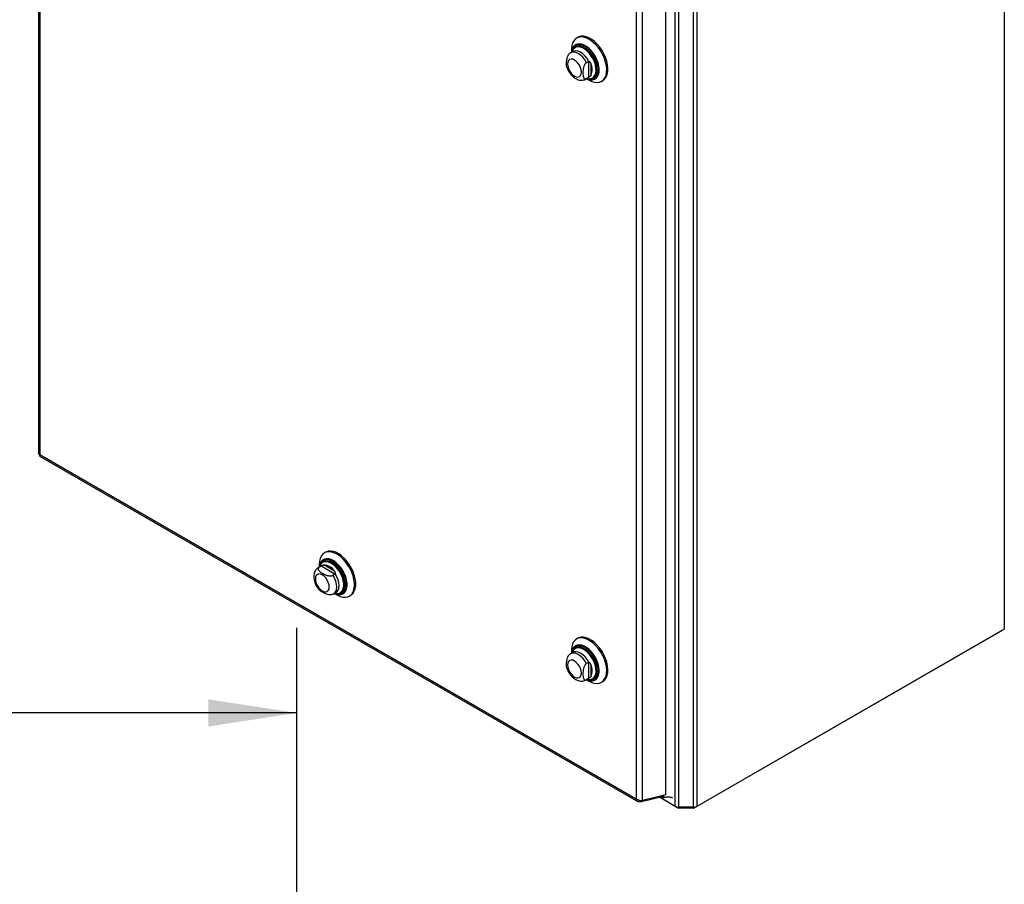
# Model space of a CAD drawing. Header units: inches. Extents: x 0.2 to 10.7, y 0.2 to 7.9.
# Tile 94 of 95: x 9.2 to 10.6, y 5.4 to 6.7. Entities that reach past the tile are written whole.
import ezdxf

# ---------------------------------------------------------------- set-up
doc = ezdxf.new("R2010")
doc.units = ezdxf.units.IN
doc.header["$MEASUREMENT"] = 0
doc.layers.add('DIMENSIONS', color=140, linetype='Continuous')
doc.styles.add('SLDTEXTSTYLE0', font='TXT', dxfattribs={"width": 0.7})
doc.dimstyles.new('SLDDIMSTYLE2', dxfattribs={"dimtxt": 0.084961, "dimasz": 0.13, "dimexe": 0, "dimexo": 0.0625, "dimgap": 0.02124, "dimtad": 0, "dimtih": 1, "dimtoh": 1, "dimlfac": 12, "dimrnd": 1e-09, "dimzin": 4, "dimdsep": 46, "dimtxsty": 'SLDTEXTSTYLE0', "dimsah": 1, "dimcen": 0.09, "dimadec": 0, "dimazin": 1, "dimtfac": 1, "dimtofl": 0, "dimtmove": 0, "dimatfit": 3, "dimfxl": 0, "dimfrac": 2, "dimtolj": 1, "dimtzin": 12, "dimarcsym": 0})

# ---------------------------------------------------------------- blocks, each defined once
blk = doc.blocks.new('_D_18')
at = {"layer": 'DIMENSIONS'}
for p, q in [((7.8987, 5.409), (7.8987, 5.8067)), ((9.5654, 5.4076), (9.5654, 5.8067)), ((7.8987, 5.6817), (8.4396, 5.6817)), ((8.5548, 5.6817), (8.5262, 5.6817)), ((8.5262, 5.6817), (8.5262, 5.5467)), ((8.8779, 5.6817), (8.9065, 5.6817)), ((8.9065, 5.6817), (8.9065, 5.5467)), ((9.5654, 5.6817), (8.9931, 5.6817)), ((8.5262, 5.5467), (8.5548, 5.5467)), ((8.9065, 5.5467), (8.8779, 5.5467))]:
    blk.add_line(p, q, dxfattribs=at)
for points in [[(7.8987, 5.6817), (8.0287, 5.6617), (8.0287, 5.7017)], [(9.5654, 5.6817), (9.4354, 5.7017), (9.4354, 5.6617)]]:
    blk.add_solid(points, dxfattribs=at)
at = {"layer": 'DIMENSIONS', "char_height": 0.08333, "attachment_point": 1, "style": 'SLDTEXTSTYLE0'}
for s, insert in [('20.00', (8.5548, 5.8082)), ('508.0', (8.5548, 5.6541))]:
    blk.add_mtext(s, dxfattribs=dict(at, insert=insert))

msp = doc.modelspace()

# ---------------------------------------------------------------- linework, layer by layer
at = {"color": 7, "linetype": 'Continuous', "lineweight": 25}
for p, q in [((10.6061275, 7.31963), (10.6061275, 5.805091)), ((9.1855073, 7.2804069), (9.1855073, 6.0635256)), ((9.1876161, 7.2763861), (9.1876161, 6.0616682)), ((10.1222349, 5.5440829), (10.1222349, 6.8083603)), ((10.1273261, 5.5428655), (10.1273261, 6.807312)), ((10.1489081, 5.5428655), (10.1489081, 6.8131739)), ((10.1539992, 6.8151623), (10.1539992, 5.5440829)), ((10.1081021, 5.5609319), (10.1081021, 6.7913662)), ((10.0645975, 6.7701156), (10.0645975, 5.5553976)), ((10.0738184, 5.553008), (10.0738184, 6.7715737)), ((9.9788, 6.6755722), (9.9769441, 6.6745008)), ((9.9717304, 6.6548225), (9.968386, 6.6528919)), ((9.9693324, 6.6576771), (9.9693324, 6.6534382)), ((9.975495, 6.6615417), (9.9750928, 6.6613095)), ((9.9943874, 6.6399521), (9.9916035, 6.638345)), ((9.9943874, 6.6399521), (9.9943874, 6.616475)), ((9.9980992, 6.637155), (9.9980992, 6.6192721)), ((9.9906939, 6.6142493), (9.9940383, 6.6161799)), ((9.9906957, 6.6142503), (9.9916035, 6.6148679)), ((9.9943874, 6.616475), (9.9916035, 6.6148679)), ((9.9916403, 6.6147956), (9.9953111, 6.6126758)), ((9.9940478, 6.6161855), (9.9950345, 6.6168684)), ((10.0013374, 6.6158477), (10.0017396, 6.6160799)), ((10.0136865, 6.6108542), (10.0155424, 6.6119256)), ((9.1876161, 6.0616682), (10.0645975, 5.5553976)), ((9.1881707, 6.0589125), (10.0670258, 5.5515603)), ((9.6078126, 5.9181731), (9.6059567, 5.9171017)), ((9.6007429, 5.8974235), (9.5973986, 5.8954928)), ((9.5983872, 5.8959703), (9.5974645, 5.8955304)), ((9.5983449, 5.900278), (9.5983449, 5.8960391)), ((9.6011711, 5.8975774), (9.5983872, 5.8959703)), ((9.6018353, 5.8979412), (9.60085, 5.8974841)), ((9.6215017, 5.8858408), (9.6011711, 5.8975774)), ((9.6045076, 5.9041427), (9.6041053, 5.9039105)), ((9.6209354, 5.8904537), (9.6054492, 5.8993936)), ((9.6215017, 5.8858408), (9.6187178, 5.8842337)), ((9.6197065, 5.8568502), (9.6230508, 5.8587809)), ((9.6206528, 5.8573965), (9.6243236, 5.8552767)), ((9.6303499, 5.8584486), (9.6307521, 5.8586808)), ((9.6426991, 5.8534551), (9.644555, 5.8545265)), ((10.6027334, 5.803131), (10.1506033, 5.5421218)), ((10.6061275, 5.805091), (10.1539992, 5.5440829)), ((10.6027334, 5.803131), (10.6027334, 5.8031316)), ((9.9788, 5.7914363), (9.9769441, 5.7903649)), ((9.9717304, 5.7706866), (9.968386, 5.768756)), ((9.9693324, 5.7735412), (9.9693324, 5.7693023)), ((9.975495, 5.7774058), (9.9750928, 5.7771737)), ((9.9943874, 5.7558162), (9.9916035, 5.7542091)), ((9.9943874, 5.7558162), (9.9943874, 5.7323391)), ((9.9980992, 5.7530191), (9.9980992, 5.7351362)), ((9.9906939, 5.7301134), (9.9940383, 5.732044)), ((9.9906957, 5.7301144), (9.9916035, 5.730732)), ((9.9943874, 5.7323391), (9.9916035, 5.730732)), ((9.9916403, 5.7306597), (9.9953111, 5.7285399)), ((9.9940478, 5.7320496), (9.9950345, 5.7327325)), ((10.0013374, 5.7317118), (10.0017396, 5.731944)), ((10.0136865, 5.7267183), (10.0155424, 5.7277897)), ((10.0704706, 5.5510748), (10.1027862, 5.5585437)), ((10.0704706, 5.5510748), (10.07074, 5.5529947)), ((10.1081021, 5.5609319), (10.0738184, 5.553008)), ((10.1256309, 5.5421218), (10.0987858, 5.5576192)), ((10.1222349, 5.5440829), (10.0987866, 5.5576193)), ((10.1019942, 5.5595202), (10.1042735, 5.5582043)), ((10.1020332, 5.5589784), (10.1049039, 5.5573212)), ((10.1042735, 5.5582043), (10.1038308, 5.5599447)), ((10.1042735, 5.5582043), (10.1042735, 5.560047)), ((10.1051552, 5.5572329), (10.1051552, 5.5602508)), ((10.1256309, 5.5429824), (10.1256309, 5.5421218)), ((10.1489081, 5.5428655), (10.1273261, 5.5428655)), ((10.1273261, 5.5428655), (10.1273261, 5.5417165)), ((10.1489081, 5.5417165), (10.1273261, 5.5417165)), ((10.1489081, 5.5428655), (10.1489081, 5.5417165)), ((10.1506033, 5.5429824), (10.1506033, 5.5421218))]:
    msp.add_line(p, q, dxfattribs=at)
at = {"color": 7, "linetype": 'Continuous', "lineweight": 25, "flags": 128}
for points in [[(10.0155424, 6.6119256), (10.0159102, 6.6121465), (10.0185548, 6.6143602), (10.0206455, 6.6173349), (10.0221283, 6.6209938), (10.0229647, 6.625242), (10.0231331, 6.6299696), (10.0226291, 6.635054), (10.0214657, 6.6403636), (10.0196731, 6.6457609), (10.0172977, 6.6511061), (10.0144011, 6.6562607), (10.0110582, 6.6610913), (10.0073557, 6.6654727), (10.0033894, 6.6692915), (9.999262, 6.6724487), (9.9950805, 6.6748627), (9.9909531, 6.6764708), (9.9869868, 6.6772314), (9.9832843, 6.6771249), (9.9799414, 6.6761539), (9.9788, 6.6755722)], [(9.9953153, 6.6126734), (9.9994833, 6.6106558), (10.0035433, 6.6094676), (10.0073902, 6.6091395), (10.0109244, 6.60968), (10.0140543, 6.6110751), (10.0166988, 6.6132888), (10.0187896, 6.6162635), (10.0202724, 6.6199224), (10.0211088, 6.6241706), (10.0212772, 6.6288982), (10.0207731, 6.6339826), (10.0196098, 6.6392922), (10.0178172, 6.6446895), (10.0154418, 6.6500347), (10.0125452, 6.6551893), (10.0092023, 6.6600199), (10.0054998, 6.6644013), (10.0015334, 6.6682201), (9.9974061, 6.6713773), (9.9932246, 6.6737913), (9.9890972, 6.6753994), (9.9851309, 6.67616), (9.9814283, 6.6760535), (9.9780854, 6.6750825), (9.9751888, 6.6732722), (9.9728134, 6.6706696), (9.9710209, 6.667342), (9.9698575, 6.6633756), (9.9693535, 6.6588731), (9.9693324, 6.6576771)], [(9.9917259, 6.614845), (9.9935209, 6.6140911), (9.9970678, 6.6131739), (10.0003829, 6.6131037), (10.0033597, 6.6138827), (10.0059025, 6.6154859), (10.0079295, 6.6178618), (10.0093756, 6.620934), (10.0101944, 6.6246037), (10.0103595, 6.6287531), (10.0098656, 6.6332487), (10.0087285, 6.6379461), (10.0069849, 6.6426942), (10.0046908, 6.6473406), (10.0019199, 6.6517357), (9.9987612, 6.6557385), (9.9953164, 6.6592201), (9.991696, 6.6620688), (9.9880165, 6.6641929), (9.9843962, 6.6655242), (9.9809513, 6.6660199), (9.9777926, 6.6656641), (9.9750217, 6.6644682), (9.9727276, 6.6624706), (9.970984, 6.6597355), (9.969847, 6.656351), (9.969418, 6.6534876)], [(9.9919101, 6.6149514), (9.9933654, 6.6143536), (9.9968669, 6.6134482), (10.0001396, 6.6133788), (10.0030783, 6.6141479), (10.0055886, 6.6157306), (10.0075896, 6.6180761), (10.0090173, 6.621109), (10.0098256, 6.6247318), (10.0099885, 6.6288281), (10.009501, 6.6332662), (10.0083785, 6.6379035), (10.0066572, 6.642591), (10.0043924, 6.6471779), (10.0016569, 6.6515168), (9.9985386, 6.6554684), (9.9951378, 6.6589055), (9.9915638, 6.6617177), (9.9879313, 6.6638147), (9.9843573, 6.665129), (9.9809564, 6.6656184), (9.9778382, 6.6652671), (9.9751027, 6.6640864), (9.9728379, 6.6621144), (9.9711166, 6.6594143), (9.9699941, 6.656073), (9.9696022, 6.653594)], [(9.9959512, 6.6145496), (9.9967871, 6.6144159), (10.0000062, 6.6144086), (10.002876, 6.6152544), (10.0052987, 6.6169247), (10.0071918, 6.6193625), (10.0084908, 6.6224847), (10.0091516, 6.6261852), (10.0091516, 6.6303379), (10.0084908, 6.6348013), (10.0071918, 6.6394234), (10.0052987, 6.644047), (10.002876, 6.6485144), (10.0000062, 6.6526736), (9.9967871, 6.6563829), (9.9933283, 6.6595161), (9.9897475, 6.6619664), (9.9861668, 6.6636503), (9.982708, 6.6645107), (9.9794889, 6.664518), (9.9766191, 6.6636722), (9.9741964, 6.6620019), (9.9723033, 6.6595641), (9.9711702, 6.6569835)], [(9.9953558, 6.6146746), (9.998249, 6.6147568), (10.0010224, 6.6156744), (10.003333, 6.6174197), (10.0050971, 6.6199298), (10.0062512, 6.6231139), (10.0067533, 6.626857), (10.0065854, 6.6310237), (10.0057536, 6.6354634), (10.0042878, 6.6400158), (10.0022412, 6.6445161), (9.9996876, 6.6488019), (9.9967194, 6.6527182), (9.9934438, 6.6561235), (9.9899792, 6.6588946), (9.9864509, 6.6609315), (9.9829863, 6.6621605), (9.9797107, 6.6625371), (9.9767425, 6.6620479), (9.9741889, 6.6607104), (9.9726996, 6.6592957)], [(10.0017563, 6.6160895), (10.0037519, 6.6176616), (10.0055161, 6.6201717), (10.0066701, 6.6233558), (10.0071722, 6.6270988), (10.0070043, 6.6312655), (10.0061725, 6.6357052), (10.0047068, 6.6402576), (10.0026601, 6.644758), (10.0001065, 6.6490438), (9.9971383, 6.6529601), (9.9938627, 6.6563653), (9.9903982, 6.6591365), (9.9868698, 6.6611733), (9.9834053, 6.6624023), (9.9801297, 6.662779), (9.9771614, 6.6622897), (9.9755117, 6.6615514)], [(9.9916035, 6.638345), (9.9891239, 6.6425075), (9.986192, 6.6462484), (9.9829464, 6.6493911), (9.97954, 6.6517874), (9.9761336, 6.6533241), (9.9728879, 6.6539287), (9.9699561, 6.6535729), (9.9683821, 6.6528896)], [(9.9950345, 6.6401058), (9.9925486, 6.6443204), (9.9895976, 6.6481107), (9.9863237, 6.6512943), (9.9828843, 6.653718), (9.979445, 6.6552653), (9.976171, 6.6558617), (9.9732201, 6.6554785), (9.9717414, 6.6548289)], [(9.9922438, 6.615144), (9.9942035, 6.6147723), (9.9972724, 6.6148277), (9.9999864, 6.6157255), (10.0022475, 6.6174335), (10.0039739, 6.6198898), (10.0051031, 6.6230057), (10.0055945, 6.6266685), (10.0054302, 6.6307459), (10.0046162, 6.6350905), (10.0031819, 6.6395453), (10.0011791, 6.6439493), (9.9986803, 6.6481433), (9.9957756, 6.6519756), (9.9925702, 6.6553079), (9.9891799, 6.6580197), (9.9857272, 6.6600129), (9.9823368, 6.6612155), (9.9791314, 6.6615841), (9.9762268, 6.6611053), (9.973728, 6.6597965), (9.9722429, 6.6583793)], [(9.9739722, 6.618569), (9.9766141, 6.6174455), (9.979076, 6.6172019), (9.98119, 6.6178547), (9.9828122, 6.6193595), (9.983832, 6.6216137), (9.9841798, 6.6244637), (9.983832, 6.6277152), (9.9828122, 6.6311468), (9.98119, 6.6345245), (9.979076, 6.6376181), (9.9766141, 6.6402169), (9.9739722, 6.6421437), (9.9713303, 6.6432672), (9.9688684, 6.6435109), (9.9667543, 6.642858), (9.9651322, 6.6413533), (9.9641124, 6.6390991), (9.9637646, 6.6362491), (9.9641124, 6.6329975), (9.9651322, 6.6295659), (9.9667543, 6.6261882), (9.9688684, 6.6230946), (9.9713303, 6.6204958), (9.9739722, 6.618569)], [(9.6243236, 5.8552767), (9.6253741, 5.8546947), (9.6295251, 5.8528804), (9.6335415, 5.8519051), (9.6373193, 5.8517943), (9.6407607, 5.8525506), (9.6437764, 5.8541546), (9.6462884, 5.8565647), (9.6482316, 5.8597185), (9.6495558, 5.8635342), (9.6502265, 5.8679131), (9.6502265, 5.8727418), (9.6495558, 5.8778951), (9.6482316, 5.8832397), (9.6462884, 5.8886371), (9.6437764, 5.8939475), (9.6407607, 5.8990333), (9.6373193, 5.9037629), (9.6335415, 5.9080138), (9.6295251, 5.9116759), (9.6253741, 5.9146542), (9.621196, 5.9168718), (9.617099, 5.9182711), (9.6131892, 5.9188159), (9.6095679, 5.9184921), (9.6063289, 5.9173081), (9.603556, 5.9152945), (9.6013211, 5.9125035), (9.5996821, 5.9090075), (9.5986814, 5.9048968), (9.5983449, 5.900278), (9.5983449, 5.900278)], [(9.644555, 5.8545265), (9.6456323, 5.855226), (9.6481443, 5.8576361), (9.6500876, 5.8607899), (9.6514117, 5.8646056), (9.6520825, 5.8689845), (9.6520825, 5.8738132), (9.6514117, 5.8789665), (9.6500876, 5.8843111), (9.6481443, 5.8897085), (9.6456323, 5.8950189), (9.6426166, 5.9001047), (9.6391753, 5.9048343), (9.6353975, 5.9090852), (9.631381, 5.9127473), (9.62723, 5.9157256), (9.6230519, 5.9179432), (9.6189549, 5.9193425), (9.6150451, 5.9198873), (9.6114238, 5.9195635), (9.6081848, 5.9183795), (9.6078126, 5.9181731)], [(9.6207385, 5.857446), (9.6234358, 5.8563845), (9.6269352, 5.8556773), (9.6301754, 5.8558203), (9.6330521, 5.8568088), (9.635473, 5.858611), (9.6373602, 5.861169), (9.6386531, 5.8644006), (9.6393101, 5.868202), (9.6393101, 5.872451), (9.6386531, 5.8770109), (9.6373602, 5.8817353), (9.635473, 5.8864722), (9.6330521, 5.8910695), (9.6301754, 5.8953794), (9.6269352, 5.8992634), (9.6234358, 5.9025965), (9.6197896, 5.9052718), (9.6161138, 5.9072031), (9.6125266, 5.9083285), (9.6091432, 5.9086118), (9.6060724, 5.9080438), (9.6034129, 5.9066428), (9.6012501, 5.9044539), (9.5996537, 5.9015473), (9.5986748, 5.8980166), (9.5984306, 5.8960886)], [(9.6209227, 5.8575523), (9.6232687, 5.856651), (9.6267233, 5.8559528), (9.6299221, 5.8560939), (9.632762, 5.8570698), (9.6351519, 5.8588489), (9.637015, 5.8613743), (9.6382913, 5.8645646), (9.6389399, 5.8683173), (9.6389399, 5.8725119), (9.6382913, 5.8770136), (9.637015, 5.8816775), (9.6351519, 5.8863539), (9.632762, 5.8908924), (9.6299221, 5.8951472), (9.6267233, 5.8989814), (9.6232687, 5.902272), (9.6196691, 5.904913), (9.6160403, 5.9068197), (9.612499, 5.9079307), (9.6091589, 5.9082103), (9.6061273, 5.9076496), (9.6035018, 5.9062665), (9.6013667, 5.9041056), (9.5997907, 5.9012362), (9.5988243, 5.8977506), (9.5986148, 5.8961949)], [(9.6243604, 5.8572952), (9.6255469, 5.8573352), (9.6283594, 5.8580243), (9.630742, 5.8595344), (9.6326087, 5.8618109), (9.633892, 5.8647716), (9.6345454, 5.8683094), (9.6345454, 5.8722965), (9.633892, 5.8765888), (9.6326087, 5.881031), (9.630742, 5.8854628), (9.6283594, 5.8897239), (9.6255469, 5.8936602), (9.6224062, 5.8971296), (9.6190508, 5.9000066), (9.6156019, 5.9021873), (9.6121844, 5.9035928), (9.6089215, 5.9041724), (9.6059314, 5.903905), (9.603322, 5.9028004), (9.6011876, 5.9008984), (9.5996055, 5.8982679), (9.5989485, 5.8963875)], [(9.6253101, 5.8572212), (9.6265072, 5.8572623), (9.6293813, 5.8579665), (9.6318162, 5.8595097), (9.6337237, 5.8618361), (9.6350351, 5.8648616), (9.6357028, 5.8684768), (9.6357028, 5.8725512), (9.6350351, 5.8769375), (9.6337237, 5.881477), (9.6318162, 5.8860058), (9.6293813, 5.8903602), (9.6265072, 5.8943828), (9.6232978, 5.8979281), (9.6198689, 5.9008682), (9.6163445, 5.9030966), (9.6128521, 5.9045329), (9.6095178, 5.9051251), (9.6064622, 5.9048519), (9.6037957, 5.9037231), (9.6016146, 5.9017795), (9.5999978, 5.8990914), (9.5997086, 5.8983671)], [(9.6242756, 5.8572972), (9.6274463, 5.8569058), (9.6305038, 5.8573269), (9.6331613, 5.8585903), (9.6353284, 5.8606532), (9.6369314, 5.8634451), (9.6379155, 5.8668711), (9.6382473, 5.8708145), (9.6379155, 5.875141), (9.6369314, 5.8797032), (9.6353284, 5.8843459), (9.6331613, 5.8889108), (9.6305038, 5.8932426), (9.6274463, 5.8971937), (9.624093, 5.9006296), (9.6205582, 5.9034333), (9.6169621, 5.9055093), (9.6134272, 5.9067869), (9.6100739, 5.9072226), (9.6070164, 5.9068015), (9.6043589, 5.9055381), (9.6021918, 5.9034753), (9.6005888, 5.9006833), (9.6000983, 5.8993172)], [(9.6307688, 5.8586904), (9.6322351, 5.8597515), (9.6341427, 5.8620779), (9.635454, 5.8651034), (9.6361217, 5.8687187), (9.6361217, 5.8727931), (9.635454, 5.8771793), (9.6341427, 5.8817189), (9.6322351, 5.8862477), (9.6298003, 5.890602), (9.6269262, 5.8946246), (9.6237167, 5.89817), (9.6202878, 5.90111), (9.6167635, 5.9033384), (9.613271, 5.9047747), (9.6099368, 5.9053669), (9.6068811, 5.9050937), (9.6045243, 5.9041523)], [(9.5927772, 5.87885), (9.593125, 5.8755984), (9.5941447, 5.8721669), (9.5957669, 5.8687892), (9.597881, 5.8656955), (9.6003428, 5.8630968), (9.6029848, 5.86117), (9.6056267, 5.8600465), (9.6080885, 5.8598028), (9.6102026, 5.8604556), (9.6118248, 5.8619604), (9.6128445, 5.8642146), (9.6131923, 5.8670646), (9.6128445, 5.8703162), (9.6118248, 5.8737477), (9.6102026, 5.8771254), (9.6080885, 5.8802191), (9.6056267, 5.8828178), (9.6029848, 5.8847446), (9.6003428, 5.8858681), (9.597881, 5.8861118), (9.5957669, 5.885459), (9.5941447, 5.8839542), (9.593125, 5.8817), (9.5927772, 5.87885)], [(9.6196942, 5.8568432), (9.6210829, 5.8578707), (9.6228568, 5.8602323), (9.6239557, 5.8633459), (9.6243279, 5.8670646), (9.6239557, 5.871213), (9.6228568, 5.8755954), (9.6210829, 5.880005), (9.6187178, 5.8842337)], [(9.6229596, 5.8587291), (9.6243654, 5.8597444), (9.6261725, 5.8621088), (9.6272927, 5.8652427), (9.6276722, 5.8689953), (9.6272927, 5.873186), (9.6261725, 5.8776133), (9.6243654, 5.8820641), (9.6219585, 5.8863243)], [(9.6212564, 5.8577449), (9.6224062, 5.857492), (9.6243604, 5.8572952)], [(10.0155424, 5.7277897), (10.0159102, 5.7280106), (10.0185548, 5.7302243), (10.0206455, 5.733199), (10.0221283, 5.7368579), (10.0229647, 5.7411061), (10.0231331, 5.7458337), (10.0226291, 5.7509181), (10.0214657, 5.7562277), (10.0196731, 5.761625), (10.0172977, 5.7669702), (10.0144011, 5.7721248), (10.0110582, 5.7769554), (10.0073557, 5.7813368), (10.0033894, 5.7851556), (9.999262, 5.7883129), (9.9950805, 5.7907268), (9.9909531, 5.7923349), (9.9869868, 5.7930955), (9.9832843, 5.792989), (9.9799414, 5.792018), (9.9788, 5.7914363)], [(9.9953153, 5.7285375), (9.9994833, 5.7265199), (10.0035433, 5.7253317), (10.0073902, 5.7250036), (10.0109244, 5.7255441), (10.0140543, 5.7269392), (10.0166988, 5.7291529), (10.0187896, 5.7321276), (10.0202724, 5.7357865), (10.0211088, 5.7400347), (10.0212772, 5.7447623), (10.0207731, 5.7498467), (10.0196098, 5.7551563), (10.0178172, 5.7605536), (10.0154418, 5.7658988), (10.0125452, 5.7710534), (10.0092023, 5.775884), (10.0054998, 5.7802654), (10.0015334, 5.7840842), (9.9974061, 5.7872415), (9.9932246, 5.7896554), (9.9890972, 5.7912635), (9.9851309, 5.7920241), (9.9814283, 5.7919176), (9.9780854, 5.7909466), (9.9751888, 5.7891363), (9.9728134, 5.7865337), (9.9710209, 5.7832061), (9.9698575, 5.7792397), (9.9693535, 5.7747372), (9.9693324, 5.7735412)], [(9.9917259, 5.7307091), (9.9935209, 5.7299552), (9.9970678, 5.729038), (10.0003829, 5.7289678), (10.0033597, 5.7297468), (10.0059025, 5.73135), (10.0079295, 5.7337259), (10.0093756, 5.7367981), (10.0101944, 5.7404678), (10.0103595, 5.7446172), (10.0098656, 5.7491128), (10.0087285, 5.7538102), (10.0069849, 5.7585583), (10.0046908, 5.7632047), (10.0019199, 5.7675998), (9.9987612, 5.7716026), (9.9953164, 5.7750842), (9.991696, 5.7779329), (9.9880165, 5.780057), (9.9843962, 5.7813883), (9.9809513, 5.781884), (9.9777926, 5.7815282), (9.9750217, 5.7803323), (9.9727276, 5.7783347), (9.970984, 5.7755997), (9.969847, 5.7722151), (9.969418, 5.7693517)], [(9.9919101, 5.7308155), (9.9933654, 5.7302177), (9.9968669, 5.7293123), (10.0001396, 5.7292429), (10.0030783, 5.730012), (10.0055886, 5.7315947), (10.0075896, 5.7339402), (10.0090173, 5.7369731), (10.0098256, 5.7405959), (10.0099885, 5.7446922), (10.009501, 5.7491303), (10.0083785, 5.7537676), (10.0066572, 5.7584551), (10.0043924, 5.763042), (10.0016569, 5.7673809), (9.9985386, 5.7713325), (9.9951378, 5.7747696), (9.9915638, 5.7775818), (9.9879313, 5.7796788), (9.9843573, 5.7809931), (9.9809564, 5.7814825), (9.9778382, 5.7811312), (9.9751027, 5.7799506), (9.9728379, 5.7779785), (9.9711166, 5.7752784), (9.9699941, 5.7719371), (9.9696022, 5.7694581)], [(9.9959512, 5.7304137), (9.9967871, 5.73028), (10.0000062, 5.7302727), (10.002876, 5.7311185), (10.0052987, 5.7327888), (10.0071918, 5.7352266), (10.0084908, 5.7383489), (10.0091516, 5.7420493), (10.0091516, 5.746202), (10.0084908, 5.7506654), (10.0071918, 5.7552875), (10.0052987, 5.7599111), (10.002876, 5.7643785), (10.0000062, 5.7685377), (9.9967871, 5.772247), (9.9933283, 5.7753802), (9.9897475, 5.7778305), (9.9861668, 5.7795145), (9.982708, 5.7803748), (9.9794889, 5.7803821), (9.9766191, 5.7795363), (9.9741964, 5.777866), (9.9723033, 5.7754282), (9.9711702, 5.7728476)], [(10.0017563, 5.7319536), (10.0037519, 5.7335257), (10.0055161, 5.7360358), (10.0066701, 5.7392199), (10.0071722, 5.7429629), (10.0070043, 5.7471296), (10.0061725, 5.7515694), (10.0047068, 5.7561217), (10.0026601, 5.7606221), (10.0001065, 5.7649079), (9.9971383, 5.7688242), (9.9938627, 5.7722294), (9.9903982, 5.7750006), (9.9868698, 5.7770375), (9.9834053, 5.7782664), (9.9801297, 5.7786431), (9.9771614, 5.7781538), (9.9755117, 5.7774155)], [(9.9916035, 5.7542091), (9.9891239, 5.7583716), (9.986192, 5.7621125), (9.9829464, 5.7652552), (9.97954, 5.7676515), (9.9761336, 5.7691882), (9.9728879, 5.7697929), (9.9699561, 5.769437), (9.9683821, 5.7687537)], [(9.9950345, 5.7559699), (9.9925486, 5.7601845), (9.9895976, 5.7639748), (9.9863237, 5.7671584), (9.9828843, 5.7695821), (9.979445, 5.7711294), (9.976171, 5.7717258), (9.9732201, 5.7713426), (9.9717414, 5.770693)], [(9.9922438, 5.7310081), (9.9942035, 5.7306364), (9.9972724, 5.7306918), (9.9999864, 5.7315897), (10.0022475, 5.7332976), (10.0039739, 5.7357539), (10.0051031, 5.7388698), (10.0055945, 5.7425326), (10.0054302, 5.74661), (10.0046162, 5.7509546), (10.0031819, 5.7554094), (10.0011791, 5.7598134), (9.9986803, 5.7640074), (9.9957756, 5.7678397), (9.9925702, 5.771172), (9.9891799, 5.7738838), (9.9857272, 5.775877), (9.9823368, 5.7770796), (9.9791314, 5.7774482), (9.9762268, 5.7769694), (9.973728, 5.7756606), (9.9722429, 5.7742434)], [(9.9953558, 5.7305387), (9.998249, 5.7306209), (10.0010224, 5.7315385), (10.003333, 5.7332838), (10.0050971, 5.7357939), (10.0062512, 5.738978), (10.0067533, 5.7427211), (10.0065854, 5.7468878), (10.0057536, 5.7513275), (10.0042878, 5.7558799), (10.0022412, 5.7603803), (9.9996876, 5.7646661), (9.9967194, 5.7685824), (9.9934438, 5.7719876), (9.9899792, 5.7747588), (9.9864509, 5.7767956), (9.9829863, 5.7780246), (9.9797107, 5.7784012), (9.9767425, 5.777912), (9.9741889, 5.7765745), (9.9726996, 5.7751598)], [(9.9739722, 5.7344331), (9.9766141, 5.7333096), (9.979076, 5.733066), (9.98119, 5.7337188), (9.9828122, 5.7352236), (9.983832, 5.7374778), (9.9841798, 5.7403278), (9.983832, 5.7435793), (9.9828122, 5.7470109), (9.98119, 5.7503886), (9.979076, 5.7534822), (9.9766141, 5.756081), (9.9739722, 5.7580078), (9.9713303, 5.7591313), (9.9688684, 5.759375), (9.9667543, 5.7587222), (9.9651322, 5.7572174), (9.9641124, 5.7549632), (9.9637646, 5.7521132), (9.9641124, 5.7488616), (9.9651322, 5.74543), (9.9667543, 5.7420523), (9.9688684, 5.7389587), (9.9713303, 5.7363599), (9.9739722, 5.7344331)]]:
    msp.add_lwpolyline(points, dxfattribs=at)
at = {"color": 7, "linetype": 'Continuous', "lineweight": 25}
for centre, radius, start, end in [((9.9815976, 6.6508045), 0.012037, 141.001653, 165.6557835), ((9.9795378, 6.6282136), 0.0206028, 334.2788834, 25.7211166), ((9.6039148, 5.8788528), 0.0205981, 34.2774944, 85.7278821), ((9.9815976, 5.7666686), 0.012037, 141.001653, 165.6557835), ((9.9795378, 5.7440777), 0.0206028, 334.2788834, 25.7211166), ((10.1271186, 5.5532523), 0.0103889, 241.9597609, 271.1440967), ((10.127257, 5.545175), 0.0034592, 241.9597609, 271.1440967), ((10.1491155, 5.5532523), 0.0103889, 268.8559033, 298.0402391), ((10.1489771, 5.545175), 0.0034592, 268.8559033, 298.0402391)]:
    msp.add_arc(centre, radius, start, end, dxfattribs=at)
msp.add_ellipse((10.1049039, 5.558091), major_axis=(-0.0004714, 0.0008165), ratio=0.577334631, start_param=1.116970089, end_param=2.742608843, dxfattribs=at)
for points, knots in [([(9.9762715, 6.6633979), (9.9756366, 6.6629722), (9.9741536, 6.6619779), (9.9724075, 6.6597373), (9.9715879, 6.6577964), (9.9711883, 6.6568501)], [0, 0, 0, 0, 0.27726566, 0.647665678, 1, 1, 1, 1]), ([(9.9630388, 6.6310695), (9.962947, 6.6312607), (9.9623704, 6.6324614), (9.9622551, 6.6355814), (9.9621998, 6.6394553), (9.962563, 6.6432636), (9.9633133, 6.6464621), (9.9645441, 6.6491541), (9.965701, 6.6508979), (9.9665248, 6.6515156), (9.9667654, 6.651696)], [0, 0, 0, 0, 0.038457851, 0.241553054, 0.450156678, 0.607054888, 0.764903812, 0.861828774, 0.959634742, 1, 1, 1, 1]), ([(9.9684223, 6.6528119), (9.9681461, 6.6526934), (9.967524, 6.6524266), (9.967047, 6.6519446), (9.9667818, 6.6516766)], [0, 0, 0, 0, 0.443995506, 1, 1, 1, 1]), ([(9.9916035, 6.638345), (9.9913348, 6.6381899), (9.9910718, 6.6380035), (9.9905562, 6.6375728), (9.9903008, 6.6373251), (9.9898165, 6.6367898), (9.9895879, 6.6365035), (9.9891546, 6.6358977), (9.9889498, 6.6355772), (9.9883879, 6.6346046), (9.9880716, 6.6339243), (9.9875426, 6.632555), (9.9873327, 6.6318759), (9.9869884, 6.6305255), (9.9868541, 6.6298506), (9.9866446, 6.6285361), (9.9865683, 6.6278931), (9.9863961, 6.6259924), (9.9863535, 6.6247614), (9.9863548, 6.6223428), (9.986399, 6.6211499), (9.9866356, 6.6188721), (9.9868304, 6.6177783), (9.9873503, 6.6163673), (9.9875637, 6.6159317), (9.9880952, 6.615185), (9.9884097, 6.6148774), (9.9891647, 6.6144542), (9.9895882, 6.6143465), (9.9903124, 6.6143855), (9.9905647, 6.6144331), (9.9910756, 6.6145973), (9.9913365, 6.6147138), (9.9916035, 6.6148679)], [0, 0, 0, 0, 0.03125, 0.03125, 0.0625, 0.0625, 0.09375, 0.09375, 0.125, 0.125, 0.1875, 0.1875, 0.25, 0.25, 0.3125, 0.3125, 0.375, 0.375, 0.5, 0.5, 0.625, 0.625, 0.75, 0.75, 0.8125, 0.8125, 0.875, 0.875, 0.9375, 0.9375, 0.96875, 0.96875, 1, 1, 1, 1]), ([(9.9980992, 6.637155), (9.9979623, 6.6375181), (9.9978022, 6.6378688), (9.9974198, 6.6385336), (9.9971939, 6.6388518), (9.996671, 6.6394081), (9.9963695, 6.6396489), (9.9957207, 6.6399912), (9.9953699, 6.6400938), (9.9950345, 6.6401058)], [0, 0, 0, 0, 0.25, 0.25, 0.5, 0.5, 0.75, 0.75, 1, 1, 1, 1]), ([(9.9630128, 6.6310622), (9.9631372, 6.6306451), (9.9636608, 6.6288898), (9.9651797, 6.6258965), (9.9674969, 6.6222413), (9.9703107, 6.6189748), (9.9730569, 6.6165507), (9.9749067, 6.615398), (9.9756033, 6.614964)], [0, 0, 0, 0, 0.062611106, 0.263506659, 0.464694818, 0.667844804, 0.874912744, 1, 1, 1, 1]), ([(9.9980992, 6.6192721), (9.9979623, 6.619067), (9.9978022, 6.6188671), (9.9974198, 6.6184719), (9.9971939, 6.6182744), (9.996671, 6.6178824), (9.9963695, 6.6176855), (9.9957207, 6.6172865), (9.9953699, 6.6170814), (9.9950345, 6.6168684)], [0, 0, 0, 0, 0.25, 0.25, 0.5, 0.5, 0.75, 0.75, 1, 1, 1, 1]), ([(9.9756033, 6.614964), (9.9762936, 6.614595), (9.9780371, 6.6136631), (9.9809386, 6.6127488), (9.9842357, 6.6123849), (9.9873614, 6.6128275), (9.9895643, 6.6134952), (9.9905315, 6.6141985), (9.9906676, 6.6142974)], [0, 0, 0, 0, 0.144621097, 0.365225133, 0.573040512, 0.772395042, 0.967976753, 1, 1, 1, 1]), ([(9.9954463, 6.6147786), (9.9962853, 6.6146309), (9.9981785, 6.6142977), (10.001032, 6.6145997), (10.0028524, 6.6153893), (10.0037545, 6.6157806)], [0, 0, 0, 0, 0.286445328, 0.646401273, 1, 1, 1, 1]), ([(9.1876161, 6.0616682), (9.1870972, 6.061884), (9.1860594, 6.0623157), (9.1854431, 6.063044), (9.1855647, 6.0634421), (9.185589, 6.0635214)], [0, 0, 0, 0, 0.444633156, 0.889266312, 1, 1, 1, 1]), ([(9.188208, 6.0589854), (9.1881271, 6.0590041), (9.1877214, 6.059098), (9.1873986, 6.0599961), (9.1875436, 6.0611108), (9.1876161, 6.0616682)], [0, 0, 0, 0, 0.110825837, 0.555412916, 1, 1, 1, 1]), ([(9.5975585, 5.8954703), (9.5972235, 5.8953132), (9.5959157, 5.8947), (9.5941035, 5.8929073), (9.59227, 5.8903089), (9.5910738, 5.8872881), (9.5905368, 5.8844985), (9.5904883, 5.8827054), (9.5904709, 5.8820642)], [0, 0, 0, 0, 0.069744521, 0.272252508, 0.470328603, 0.671516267, 0.882534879, 1, 1, 1, 1]), ([(9.5983872, 5.8959703), (9.5981185, 5.8958152), (9.5978854, 5.8956461), (9.597485, 5.8952819), (9.5973164, 5.8950844), (9.5970537, 5.894677), (9.5969587, 5.8944678), (9.5968335, 5.8940399), (9.5968038, 5.8938205), (9.5968031, 5.8931721), (9.5969179, 5.8927407), (9.5973103, 5.8919034), (9.5975835, 5.8915034), (9.5982365, 5.8907289), (9.5986195, 5.8903527), (9.5994436, 5.8896351), (9.599886, 5.8892916), (9.6012737, 5.8882917), (9.6022757, 5.887664), (9.6043721, 5.8864553), (9.6054716, 5.8858717), (9.6077989, 5.8848012), (9.6090384, 5.8843107), (9.6110399, 5.8837554), (9.6117373, 5.8835993), (9.6131812, 5.8833794), (9.6139194, 5.8833164), (9.6154182, 5.8833228), (9.6161467, 5.8833912), (9.6171991, 5.8836198), (9.6175363, 5.8837164), (9.6181604, 5.883946), (9.6184509, 5.8840796), (9.6187178, 5.8842337)], [0, 0, 0, 0, 0.03125, 0.03125, 0.0625, 0.0625, 0.09375, 0.09375, 0.125, 0.125, 0.1875, 0.1875, 0.25, 0.25, 0.3125, 0.3125, 0.375, 0.375, 0.5, 0.5, 0.625, 0.625, 0.75, 0.75, 0.8125, 0.8125, 0.875, 0.875, 0.9375, 0.9375, 0.96875, 0.96875, 1, 1, 1, 1]), ([(9.6052297, 5.9059687), (9.6050187, 5.9058588), (9.6039015, 5.905277), (9.6023608, 5.9036356), (9.6013721, 5.9018901), (9.6009045, 5.9010645)], [0, 0, 0, 0, 0.10927901, 0.57871392, 1, 1, 1, 1]), ([(9.6018353, 5.8979412), (9.6021873, 5.898125), (9.6025368, 5.8983243), (9.6032085, 5.8986878), (9.6035301, 5.8988506), (9.6041282, 5.8991066), (9.6044108, 5.8992035), (9.6049489, 5.8993388), (9.605203, 5.8993776), (9.6054492, 5.8993936)], [0, 0, 0, 0, 0.25, 0.25, 0.5, 0.5, 0.75, 0.75, 1, 1, 1, 1]), ([(9.5904709, 5.8820642), (9.5904955, 5.8812931), (9.5905619, 5.8792034), (9.5912363, 5.8757183), (9.5925977, 5.871698), (9.5945558, 5.867854), (9.5964358, 5.8649263), (9.5977697, 5.8634952), (9.5981473, 5.8630901)], [0, 0, 0, 0, 0.11742855, 0.318205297, 0.519054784, 0.719548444, 0.920610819, 1, 1, 1, 1]), ([(9.6219585, 5.8863243), (9.6221157, 5.8866207), (9.6222018, 5.8869719), (9.6222306, 5.8877066), (9.6221727, 5.8880884), (9.6219542, 5.8888159), (9.6217934, 5.8891687), (9.6214063, 5.8898381), (9.6211817, 5.8901533), (9.6209354, 5.8904537)], [0, 0, 0, 0, 0.25, 0.25, 0.5, 0.5, 0.75, 0.75, 1, 1, 1, 1]), ([(9.6178763, 5.8560411), (9.6176387, 5.8559374), (9.6168927, 5.8556116), (9.6150788, 5.8554104), (9.6122936, 5.855538), (9.6087169, 5.8564872), (9.6049637, 5.8582094), (9.6016308, 5.8601999), (9.5991864, 5.861813), (9.5984131, 5.8628177), (9.5981802, 5.8631203)], [0, 0, 0, 0, 0.035030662, 0.109963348, 0.210585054, 0.363124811, 0.566435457, 0.775260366, 0.932325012, 1, 1, 1, 1]), ([(9.6178633, 5.8560744), (9.6183806, 5.8562191), (9.6190287, 5.8564003), (9.6195599, 5.8567991), (9.6196671, 5.8568796)], [0, 0, 0, 0, 0.7981481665, 1, 1, 1, 1]), ([(9.62516, 5.8571826), (9.6251733, 5.8571793), (9.6263844, 5.8568763), (9.628686, 5.8570668), (9.6314346, 5.8575744), (9.6327822, 5.8584349), (9.6332104, 5.8587083)], [0, 0, 0, 0, 0.004606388, 0.417710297, 0.814951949, 1, 1, 1, 1]), ([(9.9762073, 5.7792145), (9.9755949, 5.7788032), (9.974135, 5.7778225), (9.972408, 5.7756008), (9.971588, 5.7736603), (9.9711883, 5.7727142)], [0, 0, 0, 0, 0.270203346, 0.644222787, 1, 1, 1, 1]), ([(9.9630388, 5.7469336), (9.962947, 5.7471248), (9.9623704, 5.7483255), (9.9622551, 5.7514455), (9.9621998, 5.7553194), (9.962563, 5.7591277), (9.9633133, 5.7623262), (9.9645441, 5.7650182), (9.965701, 5.766762), (9.9665248, 5.7673797), (9.9667654, 5.7675601)], [0, 0, 0, 0, 0.038457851, 0.241553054, 0.450156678, 0.607054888, 0.764903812, 0.861828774, 0.959634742, 1, 1, 1, 1]), ([(9.9684223, 5.768676), (9.9681461, 5.7685575), (9.967524, 5.7682907), (9.967047, 5.7678087), (9.9667818, 5.7675407)], [0, 0, 0, 0, 0.443995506, 1, 1, 1, 1]), ([(9.9916035, 5.7542091), (9.9913348, 5.754054), (9.9910718, 5.7538676), (9.9905562, 5.7534369), (9.9903008, 5.7531892), (9.9898165, 5.7526539), (9.9895879, 5.7523676), (9.9891546, 5.7517618), (9.9889498, 5.7514413), (9.9883879, 5.7504687), (9.9880716, 5.7497884), (9.9875426, 5.7484191), (9.9873327, 5.74774), (9.9869884, 5.7463897), (9.9868541, 5.7457147), (9.9866446, 5.7444002), (9.9865683, 5.7437572), (9.9863961, 5.7418565), (9.9863535, 5.7406255), (9.9863548, 5.7382069), (9.986399, 5.737014), (9.9866356, 5.7347362), (9.9868304, 5.7336424), (9.9873503, 5.7322314), (9.9875637, 5.7317958), (9.9880952, 5.7310491), (9.9884097, 5.7307415), (9.9891647, 5.7303183), (9.9895882, 5.7302106), (9.9903124, 5.7302496), (9.9905647, 5.7302972), (9.9910756, 5.7304614), (9.9913365, 5.7305779), (9.9916035, 5.730732)], [0, 0, 0, 0, 0.03125, 0.03125, 0.0625, 0.0625, 0.09375, 0.09375, 0.125, 0.125, 0.1875, 0.1875, 0.25, 0.25, 0.3125, 0.3125, 0.375, 0.375, 0.5, 0.5, 0.625, 0.625, 0.75, 0.75, 0.8125, 0.8125, 0.875, 0.875, 0.9375, 0.9375, 0.96875, 0.96875, 1, 1, 1, 1]), ([(9.9980992, 5.7530191), (9.9979623, 5.7533822), (9.9978022, 5.7537329), (9.9974198, 5.7543977), (9.9971939, 5.7547159), (9.996671, 5.7552722), (9.9963695, 5.755513), (9.9957207, 5.7558553), (9.9953699, 5.7559579), (9.9950345, 5.7559699)], [0, 0, 0, 0, 0.25, 0.25, 0.5, 0.5, 0.75, 0.75, 1, 1, 1, 1]), ([(9.9630128, 5.7469263), (9.9631372, 5.7465092), (9.9636608, 5.7447539), (9.9651797, 5.7417606), (9.9674969, 5.7381054), (9.9703107, 5.7348389), (9.9730569, 5.7324148), (9.9749067, 5.7312621), (9.9756033, 5.7308281)], [0, 0, 0, 0, 0.062611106, 0.263506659, 0.464694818, 0.667844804, 0.874912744, 1, 1, 1, 1]), ([(9.9980992, 5.7351362), (9.9979623, 5.7349311), (9.9978022, 5.7347312), (9.9974198, 5.734336), (9.9971939, 5.7341385), (9.996671, 5.7337465), (9.9963695, 5.7335496), (9.9957207, 5.7331506), (9.9953699, 5.7329455), (9.9950345, 5.7327325)], [0, 0, 0, 0, 0.25, 0.25, 0.5, 0.5, 0.75, 0.75, 1, 1, 1, 1]), ([(9.9756033, 5.7308281), (9.9762936, 5.7304591), (9.9780371, 5.7295272), (9.9809386, 5.7286129), (9.9842357, 5.728249), (9.9873614, 5.7286916), (9.9895643, 5.7293593), (9.9905315, 5.7300626), (9.9906676, 5.7301615)], [0, 0, 0, 0, 0.144621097, 0.365225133, 0.573040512, 0.772395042, 0.967976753, 1, 1, 1, 1]), ([(9.9954463, 5.7306427), (9.9962853, 5.7304951), (9.9981784, 5.730162), (10.0010231, 5.7304621), (10.0028355, 5.7312478), (10.0037295, 5.7316353)], [0, 0, 0, 0, 0.287368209, 0.648483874, 1, 1, 1, 1]), ([(10.0645975, 5.5553976), (10.0651899, 5.5548953), (10.0658866, 5.5544534), (10.0674051, 5.553724), (10.0682266, 5.5534366), (10.0698957, 5.5530316), (10.070743, 5.5529141), (10.0723614, 5.5528438), (10.0731322, 5.552891), (10.0738184, 5.553008)], [0, 0, 0, 0, 0.25, 0.25, 0.5, 0.5, 0.75, 0.75, 1, 1, 1, 1]), ([(10.0704706, 5.5510748), (10.0697484, 5.5509369), (10.0690445, 5.5509283), (10.0677408, 5.5511804), (10.0671412, 5.551441), (10.066102, 5.5522097), (10.0656625, 5.5527177), (10.0649796, 5.5539296), (10.0647363, 5.5546334), (10.0645975, 5.5553976)], [0, 0, 0, 0, 0.25, 0.25, 0.5, 0.5, 0.75, 0.75, 1, 1, 1, 1]), ([(10.1181733, 5.556453), (10.1180868, 5.5564863), (10.1162972, 5.5571751), (10.1131621, 5.5580533), (10.1100994, 5.557967), (10.1085596, 5.5575557), (10.1072736, 5.5574188), (10.106051, 5.5573115), (10.1051552, 5.5572329)], [0, 0, 0, 0, 0.0198724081, 0.4112126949, 0.702569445, 0.7126362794, 0.7894300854, 1, 1, 1, 1])]:
    msp.add_open_spline(points, degree=3, knots=knots, dxfattribs=at)
for points in [[(9.9950345, 6.6401058), (9.9948044, 6.6401141), (9.9945827, 6.6400649), (9.9943874, 6.6399521)], [(9.9950345, 6.6168684), (9.9948044, 6.6167222), (9.9945827, 6.6165878), (9.9943874, 6.616475)], [(9.6011711, 5.8975774), (9.6013666, 5.8976903), (9.6015935, 5.8978148), (9.6018353, 5.8979412)], [(9.6215017, 5.8858408), (9.6216972, 5.8859537), (9.6218505, 5.8861207), (9.6219585, 5.8863243)], [(9.9950345, 5.7559699), (9.9948044, 5.7559782), (9.9945827, 5.755929), (9.9943874, 5.7558162)], [(9.9950345, 5.7327325), (9.9948044, 5.7325863), (9.9945827, 5.7324519), (9.9943874, 5.7323391)]]:
    msp.add_open_spline(points, degree=3, dxfattribs=at)

# ---------------------------------------------------------------- dimensions: what is measured, and where the dimension line sits
at = {"layer": 'DIMENSIONS'}
dim = msp.add_linear_dim(base=(9.5654132, 5.68171), p1=(7.8987465, 5.3589762), p2=(9.5654132, 5.3575773), dimstyle='SLDDIMSTYLE2', dxfattribs=at)
dim.commit()
dim.dimension.update_dxf_attribs({"geometry": '_D_18', "text_midpoint": (8.7163465, 5.68171), "dimtype": 160})

doc.saveas('drawing.dxf')
